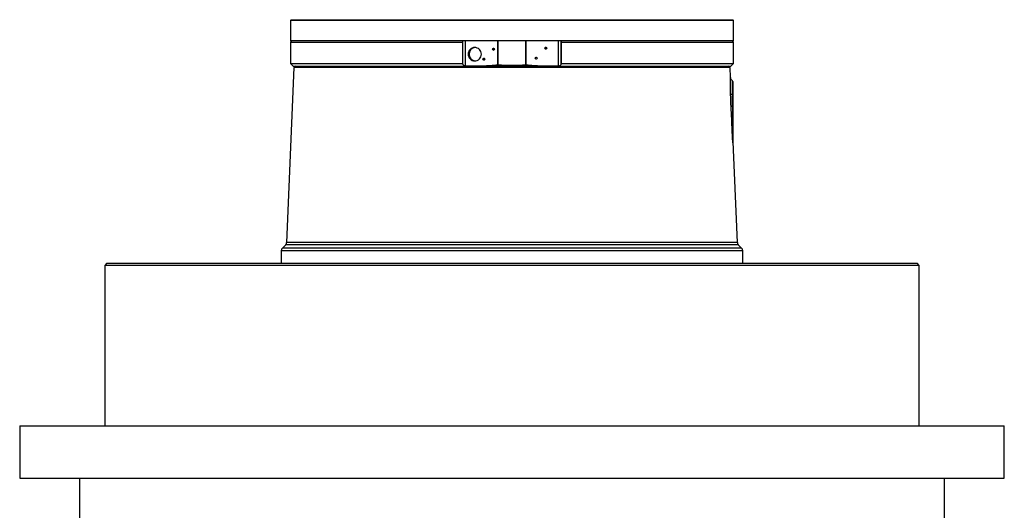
# Model space of a CAD drawing. Header units: millimetres. Extents: x 1173 to 2572, y 602 to 3644.
# Tile 3 of 7: x 1173 to 2572, y 1325 to 2022. Entities that reach past the tile are written whole.
import ezdxf

# ---------------------------------------------------------------- set-up
doc = ezdxf.new("R2010")
doc.units = ezdxf.units.MM

msp = doc.modelspace()

# ---------------------------------------------------------------- linework, layer by layer
at = {"color": 7, "linetype": 'Continuous', "lineweight": 25}
for p, q in [((1558.5, 2022), (1557.5, 2021)), ((1557.5, 2021), (1557.5, 1992)), ((1872.5, 2021), (1557.5, 2021)), ((1558.5, 2022), (1872.5, 2022)), ((1872.5, 2022), (2186.5, 2022)), ((2187.5, 2021), (1872.5, 2021)), ((2187.5, 2021), (2186.5, 2022)), ((2187.5, 1992), (2187.5, 2021)), ((1559.5, 1992), (1557.5, 1990)), ((1872.5, 1992), (1557.5, 1992)), ((1557.5, 1990), (1557.5, 1960)), ((1557.5, 1990), (1802.6, 1990)), ((1802.6, 1990), (1802.7, 1990.9)), ((1802.6, 1960), (1802.6, 1990)), ((1802.7, 1990.9), (1803.1, 1992)), ((1802.7, 1959.1), (1802.7, 1990.9)), ((1806.2, 1956), (1806.2, 1992)), ((1852.2, 1957.6), (1852.2, 1992)), ((1852.8, 1957.6), (1852.8, 1992)), ((2187.5, 1992), (1872.5, 1992)), ((1892.2, 1957.6), (1892.2, 1992)), ((1892.8, 1957.6), (1892.8, 1992)), ((1938.8, 1956), (1938.8, 1992)), ((1941.9, 1992), (1942.3, 1990.9)), ((1942.3, 1990.9), (1942.4, 1990)), ((1942.3, 1959.1), (1942.3, 1990.9)), ((1942.4, 1990), (1942.4, 1960)), ((1942.4, 1990), (2187.5, 1990)), ((2187.5, 1990), (2185.5, 1992)), ((2187.5, 1960), (2187.5, 1990)), ((1562.4, 1953.9), (1552.1, 1705.5)), ((1557.5, 1960), (1561.5, 1956)), ((1557.5, 1960), (1802.6, 1960)), ((1561.5, 1956), (1806, 1956)), ((1564.5, 1956), (1562.4, 1953.9)), ((1872.5, 1953.9), (1562.4, 1953.9)), ((1802.7, 1959.1), (1802.6, 1960)), ((1806.2, 1956), (1806, 1956)), ((1831.2, 1956), (1806.2, 1956)), ((1831.2, 1956), (1913.8, 1956)), ((1852.8, 1957.6), (1852.2, 1957.6)), ((2182.6, 1953.9), (1872.5, 1953.9)), ((1892.8, 1957.6), (1892.2, 1957.6)), ((1938.8, 1956), (1913.8, 1956)), ((1939, 1956), (1938.8, 1956)), ((1939, 1956), (2183.5, 1956)), ((1942.4, 1960), (1942.3, 1959.1)), ((1942.4, 1960), (2187.5, 1960)), ((2182.6, 1953.9), (2180.5, 1956)), ((2183.2, 1939.8), (2182.6, 1953.9)), ((2183.5, 1956), (2187.5, 1960)), ((2186.5, 1934), (2186.5, 1916)), ((2185.6, 1916), (2186.5, 1916)), ((2186.5, 1916), (2186.5, 1847.4)), ((2192.9, 1705.5), (2186.5, 1859.4)), ((1550.7, 1702.2), (1546, 1697.5)), ((2199, 1697.5), (2194.3, 1702.2)), ((1544.5, 1693.9), (1544.5, 1676)), ((2200.5, 1676), (2200.5, 1693.9)), ((1296.5, 1676), (1293.5, 1673)), ((1293.5, 1673), (1293.5, 1444.9)), ((2451.5, 1673), (1293.5, 1673)), ((1296.5, 1676), (2448.5, 1676)), ((2451.5, 1673), (2448.5, 1676)), ((2451.5, 1444.9), (2451.5, 1673)), ((1172.5, 1444.9), (1172.5, 1370.9)), ((1172.5, 1444.9), (2572.5, 1444.9)), ((2572.5, 1370.9), (2572.5, 1444.9)), ((1172.5, 1370.9), (1872.5, 1370.9)), ((1257.5, 1370.9), (1257.5, 1310.9)), ((1872.5, 1370.9), (2572.5, 1370.9)), ((2487.5, 1310.9), (2487.5, 1370.9))]:
    msp.add_line(p, q, dxfattribs=at)
at = {"color": 1, "linetype": 'Continuous', "lineweight": 25}
for p, q in [((2199, 1697.5), (1546, 1697.5)), ((2194.3, 1702.2), (1550.7, 1702.2)), ((2192.9, 1705.5), (1552.1, 1705.5)), ((2200.5, 1693.9), (1544.5, 1693.9))]:
    msp.add_line(p, q, dxfattribs=at)
at = {"color": 7, "linetype": 'Continuous', "lineweight": 25, "flags": 128}
msp.add_lwpolyline([(1828.9, 1973), (1828.7, 1974.8), (1828.2, 1976.6), (1827.3, 1978.3), (1826.1, 1979.7), (1824.7, 1980.9), (1823.1, 1981.8), (1821.3, 1982.3), (1819.5, 1982.5), (1817.7, 1982.3), (1815.9, 1981.8), (1814.3, 1980.9), (1812.9, 1979.7), (1811.7, 1978.3), (1810.9, 1976.6), (1810.3, 1974.8), (1810.2, 1973), (1810.3, 1971.1), (1810.9, 1969.4), (1811.7, 1967.7), (1812.9, 1966.3), (1814.3, 1965.1), (1815.9, 1964.2), (1817.7, 1963.7), (1819.5, 1963.5), (1821.3, 1963.7), (1823.1, 1964.2), (1824.7, 1965.1), (1826.1, 1966.3), (1827.3, 1967.7), (1828.2, 1969.4), (1828.7, 1971.1), (1828.9, 1973)], dxfattribs=at)
at = {"color": 7, "linetype": 'Continuous', "lineweight": 25}
for centre in [(1846.1, 1980), (1920.5, 1981.5), (1832.3, 1966), (1906.7, 1967.5)]:
    msp.add_circle(centre, 1.44, dxfattribs=at)
for centre, radius, start, end in [((1820.9, 1973), 9.51, 94.4289, 265.5711), ((1847, 1980), 1.46, 108.3706, 251.6294), ((1919.7, 1981.5), 1.45, 359.6616, 71.806), ((1919.7, 1981.5), 1.45, 288.1941, 0.3382), ((1833.2, 1966), 1.46, 108.3707, 251.6293), ((1905.9, 1967.5), 1.45, 359.6615, 71.806), ((1905.9, 1967.5), 1.45, 288.1943, 0.3383), ((2188.2, 1940), 5, 182.3736, 238.3884), ((2184.5, 1934), 2, 0, 58.3884), ((2186.2, 1895.9), 20.1, 91.8596, 98.4444), ((2188.3, 1847.4), 1.75, 179.9813, 186.7729), ((1549.5, 1693.9), 5, 135, 180), ((1547.1, 1705.7), 5, 315, 357.6264), ((2197.9, 1705.7), 5, 182.3736, 225), ((2195.5, 1693.9), 5, 0, 45)]:
    msp.add_arc(centre, radius, start, end, dxfattribs=at)
for points, knots in [([(1806, 1956), (1805.7, 1956.1), (1805.2, 1956.2), (1804.3, 1956.6), (1803.4, 1957.4), (1802.9, 1958.3), (1802.8, 1958.9), (1802.7, 1959.1)], [0, 0, 0, 0, 0.153473, 0.30623, 0.53896, 0.856901, 1, 1, 1, 1]), ([(1852.2, 1957.6), (1848.7, 1957.2), (1841.8, 1956.5), (1834.7, 1956.2), (1831.2, 1956)], [0, 0, 0, 0, 0.499716, 1, 1, 1, 1]), ([(1913.8, 1956), (1910.3, 1956.2), (1903.2, 1956.5), (1896.3, 1957.2), (1892.8, 1957.6)], [0, 0, 0, 0, 0.4997125, 1, 1, 1, 1]), ([(1942.3, 1959.1), (1942.1, 1958.6), (1941.9, 1957.8), (1941, 1956.9), (1940.2, 1956.3), (1939.5, 1956.1), (1939.1, 1956), (1939, 1956)], [0, 0, 0, 0, 0.354757, 0.609912, 0.795641, 0.940788, 1, 1, 1, 1]), ([(2183.3, 1915.8), (2183.2, 1916.6), (2183.2, 1917.4), (2183.2, 1918.9), (2183.1, 1919.7), (2183.1, 1921.2), (2183.1, 1922), (2183, 1923.5), (2183, 1924.2), (2183, 1926.4), (2183, 1927.8), (2183, 1929.7), (2183, 1930.4), (2183, 1931.6), (2183, 1932.2), (2183, 1933.3), (2183, 1933.8), (2183, 1934.8), (2183, 1935.3), (2183.1, 1936.6), (2183.1, 1937.3), (2183.1, 1938.2), (2183.1, 1938.5), (2183.1, 1938.9), (2183.2, 1939.1), (2183.2, 1939.6), (2183.2, 1939.8), (2183.2, 1939.8)], [0, 0, 0, 0, 0.0625, 0.0625, 0.125, 0.125, 0.1875, 0.1875, 0.25, 0.25, 0.375, 0.375, 0.4375, 0.4375, 0.5, 0.5, 0.5625, 0.5625, 0.625, 0.625, 0.75, 0.75, 0.8125, 0.8125, 0.875, 0.875, 1, 1, 1, 1]), ([(2185.3, 1935.9), (2185.3, 1935.9), (2185.2, 1936), (2185, 1936.1), (2184.8, 1936.3), (2184.6, 1936.5), (2184.3, 1936.8), (2183.9, 1937.3), (2183.6, 1938), (2183.3, 1938.8), (2183.2, 1939.4), (2183.2, 1939.8)], [0, 0, 0, 0, 0.189198, 0.40214, 0.541465, 0.632928, 0.708041, 0.777505, 0.846406, 0.922286, 1, 1, 1, 1]), ([(2185.5, 1935.7), (2185.5, 1935.7), (2185.5, 1935.6), (2185.5, 1934.9), (2185.5, 1933.7), (2185.5, 1931.6), (2185.5, 1928.9), (2185.5, 1925.9), (2185.5, 1923.2), (2185.5, 1920.2), (2185.5, 1917.7), (2185.6, 1916.3), (2185.6, 1916)], [0, 0, 0, 0, 0.095228, 0.190454, 0.299759, 0.40906, 0.571077, 0.665195, 0.75931, 0.86318, 0.967048, 1, 1, 1, 1]), ([(2186.5, 1847.2), (2186.5, 1847.1), (2186.5, 1847), (2186.5, 1846.9), (2186.5, 1846.9), (2186.5, 1846.9), (2186.5, 1846.9), (2186.5, 1846.9), (2186.5, 1846.9), (2186.5, 1847), (2186.5, 1847), (2186.5, 1847.1), (2186.5, 1847.2), (2186.4, 1847.4), (2186.4, 1847.6), (2186.4, 1847.9), (2186.4, 1848.1), (2186.4, 1848.6), (2186.4, 1848.9), (2186.3, 1849.6), (2186.3, 1850), (2186.2, 1851.1), (2186.2, 1851.8), (2186.1, 1853.2), (2186.1, 1854), (2186, 1856.1), (2185.9, 1857.6), (2185.8, 1860.5), (2185.7, 1861.9), (2185.5, 1866.3), (2185.4, 1869.2), (2185.1, 1875), (2185, 1877.9), (2184.6, 1886.7), (2184.3, 1892.5), (2183.8, 1904.1), (2183.5, 1910), (2183.3, 1915.8)], [0, 0, 0, 0, 0.003906, 0.003906, 0.005859, 0.005859, 0.007812, 0.007812, 0.009766, 0.009766, 0.011719, 0.011719, 0.015625, 0.015625, 0.023437, 0.023437, 0.03125, 0.03125, 0.046875, 0.046875, 0.0625, 0.0625, 0.09375, 0.09375, 0.125, 0.125, 0.1875, 0.1875, 0.25, 0.25, 0.375, 0.375, 0.5, 0.5, 0.75, 0.75, 1, 1, 1, 1]), ([(2185.6, 1916), (2185.6, 1914.7), (2185.7, 1908), (2185.8, 1898.1), (2185.9, 1886.2), (2186, 1876.4), (2186.1, 1866.7), (2186.3, 1856.9), (2186.4, 1850.5), (2186.5, 1847.2), (2186.5, 1847.1), (2186.5, 1847.1), (2186.5, 1847.1), (2186.5, 1847.1), (2186.5, 1847.1), (2186.5, 1847.1), (2186.5, 1847.1), (2186.5, 1847.1), (2186.5, 1847.2), (2186.5, 1847.3), (2186.5, 1847.4)], [0, 0, 0, 0, 0.057655, 0.288277, 0.429027, 0.570291, 0.711245, 0.851383, 0.991186, 0.993929, 0.994677, 0.995035, 0.995307, 0.995451, 0.995596, 0.995719, 0.995898, 0.996243, 0.997523, 1, 1, 1, 1]), ([(2186.5, 1859.4), (2186.5, 1859.4), (2186.5, 1859.4), (2186.5, 1859.2), (2186.5, 1858.6), (2186.5, 1857.5), (2186.5, 1855.7), (2186.5, 1853.1), (2186.5, 1850.2), (2186.5, 1848.2), (2186.5, 1847.2)], [0, 0, 0, 0, 0.006136, 0.108409, 0.20776, 0.309369, 0.48046, 0.656068, 0.827435, 1, 1, 1, 1])]:
    msp.add_open_spline(points, degree=3, knots=knots, dxfattribs=at)
msp.add_open_spline([(1892.2, 1957.6), (1879.1, 1956.8), (1865.9, 1956.8), (1852.8, 1957.6)], degree=3, dxfattribs=at)

doc.saveas('drawing.dxf')
